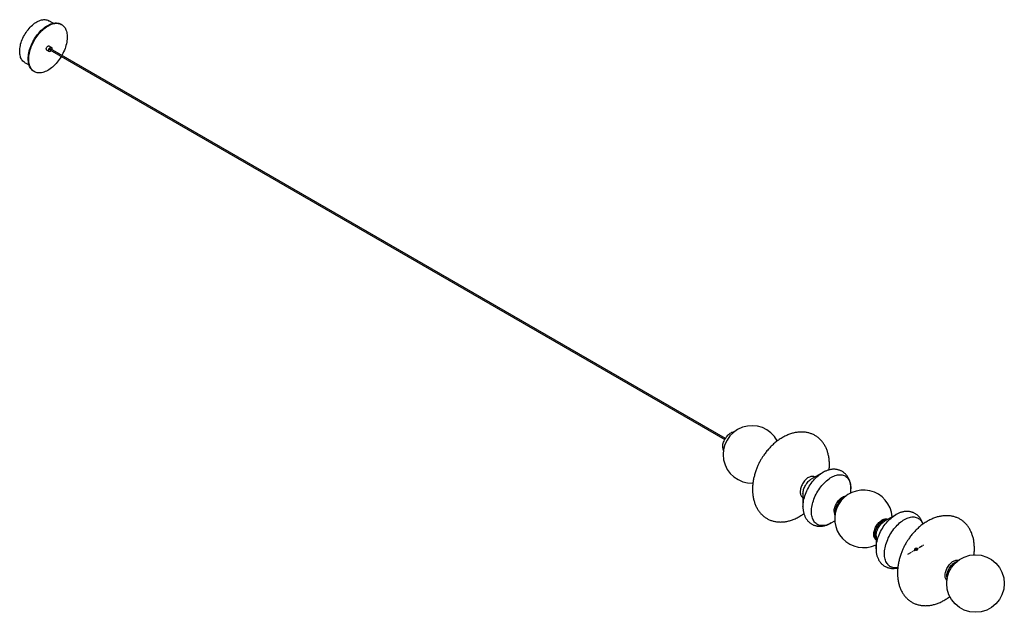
# Paper-space layout '_Isométrica' of a CAD drawing. Header units: inches. Extents: x -104 to 17, y -12 to 61.
import ezdxf

# ---------------------------------------------------------------- set-up
doc = ezdxf.new("R2010")
doc.units = ezdxf.units.IN
doc.header["$MEASUREMENT"] = 0
doc.linetypes.add('CENTERX2', pattern=[0.8, 0.5, -0.1, 0.1, -0.1])

psp = doc.layouts.new('_Isométrica')

# ---------------------------------------------------------------- linework, layer by layer
at = {"color": 7, "linetype": 'Continuous', "lineweight": 25}
for p, q in [((-99.75, 61), (-100.29, 61.31)), ((-98.7, 60.84), (-98.77, 60.88)), ((-99.95, 58.04), (-100.23, 58.2)), ((-100.52, 57.69), (-100.25, 57.53)), ((-100.13, 57.73), (-17.07, 9.77)), ((-17, 9.89), (-100.06, 57.85)), ((-103.25, 56.19), (-102.71, 55.88)), ((-102.12, 55.09), (-102.05, 55.05)), ((-5.02, 5.7), (-6.42, 4.89)), ((-5.99, 5.14), (-6.04, 5.17)), ((-5.04, 5.69), (-5.02, 5.7)), ((-1.55, 3.19), (-1.55, 3.7)), ((-7.49, 2.64), (-7.45, 2.62)), ((-7.45, 3.11), (-7.45, 1.5)), ((-3.46, 0.74), (-3.47, 0.81)), ((3.97, 0.51), (2.57, -0.3)), ((3.95, 0.5), (3.97, 0.51)), ((-3.97, -0.51), (-3.53, -0.26)), ((1.55, -2.08), (1.55, -3.7))]:
    psp.add_line(p, q, dxfattribs=at)
at = {"color": 7, "linetype": 'CENTERX2'}
psp.add_line((5.46, -4.34), (7.52, -3.15), dxfattribs=at)
at = {"color": 7, "linetype": 'Continuous', "lineweight": 25, "flags": 128}
for points in [[(-103.86, 57.54), (-103.85, 57.71), (-103.84, 57.89), (-103.81, 58.07), (-103.78, 58.25), (-103.74, 58.43), (-103.68, 58.62), (-103.62, 58.8), (-103.55, 58.99), (-103.47, 59.17), (-103.38, 59.36), (-103.28, 59.54), (-103.18, 59.71), (-103.07, 59.88), (-102.96, 60.05), (-102.83, 60.21), (-102.71, 60.36), (-102.58, 60.51), (-102.44, 60.65), (-102.3, 60.77), (-102.16, 60.89), (-102.02, 61), (-101.88, 61.1), (-101.73, 61.18), (-101.59, 61.26), (-101.45, 61.32), (-101.3, 61.37), (-101.17, 61.41), (-101.03, 61.43), (-100.9, 61.45), (-100.77, 61.45), (-100.64, 61.43), (-100.52, 61.41), (-100.41, 61.37), (-100.3, 61.32), (-100.29, 61.31)], [(-102.81, 56.62), (-102.81, 56.8), (-102.79, 56.99), (-102.77, 57.17), (-102.73, 57.37), (-102.69, 57.56), (-102.64, 57.76), (-102.57, 57.96), (-102.5, 58.15), (-102.42, 58.35), (-102.33, 58.55), (-102.24, 58.74), (-102.13, 58.93), (-102.02, 59.12), (-101.9, 59.3), (-101.78, 59.47), (-101.65, 59.64), (-101.52, 59.8), (-101.38, 59.96), (-101.24, 60.11), (-101.09, 60.24), (-100.94, 60.37), (-100.79, 60.49), (-100.64, 60.6), (-100.49, 60.7), (-100.33, 60.78), (-100.18, 60.86), (-100.03, 60.92), (-99.88, 60.97), (-99.73, 61), (-99.59, 61.03), (-99.45, 61.04), (-99.31, 61.04), (-99.18, 61.02), (-99.05, 61), (-98.93, 60.96), (-98.82, 60.91), (-98.77, 60.88)], [(-102.74, 56.58), (-102.74, 56.76), (-102.72, 56.94), (-102.7, 57.13), (-102.66, 57.33), (-102.62, 57.52), (-102.57, 57.72), (-102.5, 57.92), (-102.43, 58.11), (-102.35, 58.31), (-102.26, 58.51), (-102.17, 58.7), (-102.06, 58.89), (-101.95, 59.07), (-101.83, 59.26), (-101.71, 59.43), (-101.58, 59.6), (-101.45, 59.76), (-101.31, 59.92), (-101.17, 60.07), (-101.02, 60.2), (-100.87, 60.33), (-100.72, 60.45), (-100.57, 60.56), (-100.41, 60.65), (-100.26, 60.74), (-100.11, 60.81), (-99.96, 60.88), (-99.81, 60.93), (-99.66, 60.96), (-99.52, 60.99), (-99.37, 61), (-99.24, 61), (-99.11, 60.98), (-98.98, 60.96), (-98.86, 60.92), (-98.75, 60.87), (-98.64, 60.8), (-98.54, 60.73), (-98.45, 60.64), (-98.36, 60.54), (-98.28, 60.43), (-98.22, 60.31), (-98.16, 60.18), (-98.11, 60.04), (-98.07, 59.89), (-98.04, 59.73), (-98.02, 59.57), (-98.01, 59.4), (-98.01, 59.22), (-98.02, 59.04), (-98.04, 58.85), (-98.07, 58.66), (-98.11, 58.47), (-98.16, 58.27), (-98.22, 58.08), (-98.28, 57.88), (-98.36, 57.68), (-98.45, 57.48), (-98.54, 57.29), (-98.64, 57.1), (-98.67, 57.04)], [(-100.59, 57.83), (-100.58, 57.88), (-100.57, 57.94), (-100.54, 58), (-100.51, 58.05), (-100.47, 58.1), (-100.43, 58.15), (-100.39, 58.18), (-100.34, 58.2), (-100.3, 58.21), (-100.26, 58.21), (-100.23, 58.2)], [(-103.25, 56.19), (-103.28, 56.21), (-103.38, 56.28), (-103.47, 56.36), (-103.55, 56.46), (-103.62, 56.56), (-103.68, 56.67), (-103.74, 56.8), (-103.78, 56.93), (-103.81, 57.07), (-103.84, 57.22), (-103.85, 57.38), (-103.86, 57.54)], [(-100.31, 57.66), (-100.3, 57.72), (-100.29, 57.78), (-100.26, 57.84), (-100.23, 57.89), (-100.2, 57.94), (-100.15, 57.99), (-100.11, 58.02), (-100.06, 58.04), (-100.02, 58.05), (-99.98, 58.05), (-99.95, 58.04), (-99.92, 58.01), (-99.9, 57.98), (-99.89, 57.93), (-99.89, 57.88), (-99.9, 57.82), (-99.92, 57.76), (-99.92, 57.76)], [(-99.99, 57.64), (-100.02, 57.61), (-100.06, 57.57), (-100.11, 57.54), (-100.15, 57.52), (-100.2, 57.52), (-100.23, 57.52), (-100.26, 57.54), (-100.29, 57.57), (-100.3, 57.62), (-100.31, 57.66)], [(-100.15, 57.76), (-100.14, 57.78), (-100.13, 57.81), (-100.12, 57.83), (-100.1, 57.84), (-100.08, 57.85), (-100.06, 57.85)], [(-100.13, 57.73), (-100.13, 57.73), (-100.14, 57.74), (-100.15, 57.76)], [(-102.12, 55.09), (-102.13, 55.1), (-102.24, 55.17), (-102.33, 55.25), (-102.42, 55.34), (-102.5, 55.45), (-102.57, 55.56), (-102.64, 55.69), (-102.69, 55.82), (-102.73, 55.97), (-102.77, 56.12), (-102.79, 56.28), (-102.81, 56.45), (-102.81, 56.62)], [(-98.74, 56.92), (-98.75, 56.91), (-98.86, 56.73), (-98.98, 56.55), (-99.11, 56.37), (-99.24, 56.21), (-99.37, 56.05), (-99.52, 55.9), (-99.66, 55.76), (-99.81, 55.62), (-99.96, 55.5), (-100.11, 55.39), (-100.26, 55.28), (-100.41, 55.19), (-100.57, 55.11), (-100.72, 55.05), (-100.87, 54.99), (-101.02, 54.95), (-101.17, 54.92), (-101.31, 54.9), (-101.45, 54.89), (-101.58, 54.9), (-101.71, 54.92), (-101.83, 54.95), (-101.95, 55), (-102.06, 55.06), (-102.17, 55.13), (-102.26, 55.21), (-102.35, 55.3), (-102.43, 55.41), (-102.5, 55.52), (-102.57, 55.65), (-102.62, 55.78), (-102.66, 55.93), (-102.7, 56.08), (-102.72, 56.24), (-102.74, 56.41), (-102.74, 56.58)], [(-17.33, 8.82), (-17.33, 8.94), (-17.31, 9.06), (-17.29, 9.19), (-17.25, 9.32), (-17.21, 9.45), (-17.16, 9.58), (-17.1, 9.71), (-17.03, 9.83), (-16.96, 9.95), (-16.88, 10.07), (-16.79, 10.18), (-16.7, 10.28), (-16.6, 10.38), (-16.5, 10.46), (-16.4, 10.54), (-16.3, 10.6), (-16.2, 10.65), (-16.1, 10.69), (-16, 10.72), (-15.91, 10.74), (-15.88, 10.74)], [(-6.04, 5.17), (-6.11, 5.2), (-6.19, 5.22), (-6.28, 5.23), (-6.37, 5.23), (-6.47, 5.22), (-6.56, 5.19), (-6.66, 5.15), (-6.76, 5.09), (-6.87, 5.03), (-6.97, 4.96), (-7.06, 4.87), (-7.16, 4.78), (-7.25, 4.67), (-7.34, 4.56), (-7.42, 4.45), (-7.49, 4.33), (-7.56, 4.2), (-7.62, 4.07), (-7.67, 3.94), (-7.72, 3.81), (-7.75, 3.68), (-7.77, 3.55), (-7.79, 3.43), (-7.79, 3.31), (-7.79, 3.2), (-7.77, 3.09), (-7.75, 2.99), (-7.72, 2.9), (-7.67, 2.82), (-7.62, 2.75), (-7.56, 2.69), (-7.49, 2.64), (-7.49, 2.64)], [(-7.45, 1.5), (-7.44, 1.68), (-7.43, 1.86), (-7.4, 2.05), (-7.37, 2.24), (-7.33, 2.44), (-7.27, 2.64), (-7.21, 2.84), (-7.14, 3.04), (-7.06, 3.23), (-6.97, 3.43), (-6.88, 3.63), (-6.78, 3.82), (-6.67, 4.01), (-6.55, 4.19), (-6.43, 4.37), (-6.3, 4.54), (-6.17, 4.71), (-6.03, 4.87), (-5.89, 5.02), (-5.74, 5.16), (-5.59, 5.29), (-5.44, 5.42), (-5.29, 5.53), (-5.13, 5.63), (-5.04, 5.69)], [(-7.45, 3.11), (-7.44, 3.23), (-7.43, 3.35), (-7.4, 3.48), (-7.37, 3.61), (-7.33, 3.74), (-7.27, 3.87), (-7.21, 4), (-7.15, 4.12), (-7.07, 4.25), (-6.99, 4.36), (-6.9, 4.47), (-6.81, 4.58), (-6.72, 4.67), (-6.62, 4.75), (-6.52, 4.83), (-6.42, 4.89)], [(-7.45, 3.11), (-7.44, 3.23), (-7.43, 3.35), (-7.4, 3.48), (-7.37, 3.61), (-7.33, 3.74), (-7.27, 3.87), (-7.21, 4), (-7.15, 4.12), (-7.07, 4.25), (-6.99, 4.36), (-6.9, 4.47), (-6.81, 4.58), (-6.72, 4.67), (-6.62, 4.75), (-6.52, 4.83), (-6.42, 4.89)], [(-6.4, 0.89), (-6.4, 1.07), (-6.38, 1.26), (-6.36, 1.45), (-6.32, 1.64), (-6.28, 1.84), (-6.23, 2.03), (-6.17, 2.23), (-6.1, 2.43), (-6.02, 2.63), (-5.93, 2.83), (-5.83, 3.02), (-5.73, 3.21), (-5.62, 3.4), (-5.5, 3.59), (-5.38, 3.76), (-5.25, 3.94), (-5.12, 4.1), (-4.98, 4.26), (-4.84, 4.41), (-4.69, 4.55), (-4.55, 4.69), (-4.39, 4.81), (-4.24, 4.92), (-4.09, 5.03), (-3.93, 5.12), (-3.78, 5.2), (-3.63, 5.27), (-3.48, 5.33), (-3.33, 5.37), (-3.18, 5.4), (-3.04, 5.42), (-2.89, 5.43), (-2.76, 5.42), (-2.63, 5.4), (-2.5, 5.37), (-2.38, 5.33), (-2.27, 5.28), (-2.16, 5.21), (-2.06, 5.13), (-1.97, 5.04), (-1.89, 4.94), (-1.81, 4.82), (-1.75, 4.7), (-1.69, 4.57), (-1.64, 4.43), (-1.6, 4.28), (-1.58, 4.12), (-1.56, 3.96), (-1.55, 3.78), (-1.55, 3.7)], [(-3.61, 0.89), (-3.6, 1.01), (-3.59, 1.14), (-3.56, 1.26), (-3.53, 1.39), (-3.48, 1.52), (-3.43, 1.65), (-3.37, 1.78), (-3.3, 1.91), (-3.23, 2.03), (-3.15, 2.15), (-3.06, 2.26), (-2.97, 2.36), (-2.87, 2.45), (-2.78, 2.54), (-2.68, 2.61), (-2.58, 2.68), (-2.47, 2.73), (-2.37, 2.77), (-2.28, 2.8), (-2.18, 2.81), (-2.15, 2.82)], [(-3.61, 0.89), (-3.6, 1.01), (-3.59, 1.14), (-3.56, 1.26), (-3.53, 1.39), (-3.48, 1.52), (-3.43, 1.65), (-3.37, 1.78), (-3.3, 1.91), (-3.23, 2.03), (-3.15, 2.15), (-3.06, 2.26), (-2.97, 2.36), (-2.87, 2.45), (-2.78, 2.54), (-2.68, 2.61), (-2.58, 2.68), (-2.47, 2.73), (-2.37, 2.77), (-2.28, 2.8), (-2.18, 2.81), (-2.15, 2.82)], [(-3.47, 0.81), (-3.46, 0.93), (-3.45, 1.06), (-3.42, 1.18), (-3.39, 1.31), (-3.34, 1.44), (-3.29, 1.57), (-3.23, 1.7), (-3.16, 1.83), (-3.09, 1.95), (-3.01, 2.06), (-2.92, 2.17), (-2.83, 2.28), (-2.73, 2.37), (-2.64, 2.46), (-2.54, 2.53), (-2.44, 2.6), (-2.38, 2.63)], [(-3.97, -0.51), (-4.09, -0.57), (-4.24, -0.65), (-4.39, -0.71), (-4.55, -0.76), (-4.69, -0.8), (-4.84, -0.83), (-4.98, -0.84), (-5.12, -0.84), (-5.25, -0.83), (-5.38, -0.8), (-5.5, -0.77), (-5.62, -0.72), (-5.73, -0.66), (-5.83, -0.58), (-5.93, -0.5), (-6.02, -0.4), (-6.1, -0.29), (-6.17, -0.18), (-6.23, -0.05), (-6.28, 0.09), (-6.32, 0.23), (-6.36, 0.39), (-6.38, 0.55), (-6.4, 0.72), (-6.4, 0.89)], [(1.27, -1.92), (1.27, -1.8), (1.29, -1.68), (1.31, -1.55), (1.35, -1.42), (1.39, -1.29), (1.44, -1.16), (1.5, -1.03), (1.57, -0.91), (1.64, -0.78), (1.72, -0.67), (1.81, -0.56), (1.9, -0.45), (2, -0.36), (2.1, -0.28), (2.2, -0.2), (2.3, -0.14), (2.4, -0.08), (2.5, -0.04), (2.6, -0.02), (2.69, 0), (2.78, 0), (2.87, -0.01), (2.95, -0.03), (3, -0.05)], [(1.55, -3.7), (1.55, -3.51), (1.56, -3.33), (1.59, -3.14), (1.62, -2.95), (1.67, -2.75), (1.72, -2.55), (1.78, -2.35), (1.85, -2.16), (1.93, -1.96), (2.02, -1.76), (2.11, -1.57), (2.22, -1.37), (2.33, -1.19), (2.44, -1), (2.56, -0.82), (2.69, -0.65), (2.83, -0.48), (2.96, -0.33), (3.11, -0.17), (3.25, -0.03), (3.4, 0.1), (3.55, 0.22), (3.7, 0.34), (3.86, 0.44), (3.95, 0.5)], [(2.59, -4.3), (2.6, -4.12), (2.61, -3.93), (2.63, -3.74), (2.67, -3.55), (2.71, -3.35), (2.76, -3.16), (2.83, -2.96), (2.9, -2.76), (2.98, -2.56), (3.06, -2.36), (3.16, -2.17), (3.26, -1.98), (3.37, -1.79), (3.49, -1.6), (3.61, -1.43), (3.74, -1.25), (3.87, -1.09), (4.01, -0.93), (4.15, -0.78), (4.3, -0.64), (4.45, -0.5), (4.6, -0.38), (4.75, -0.27), (4.9, -0.16), (5.06, -0.07), (5.21, 0.01), (5.36, 0.08), (5.52, 0.13), (5.67, 0.18), (5.81, 0.21), (5.96, 0.23), (6.1, 0.24), (6.23, 0.23), (6.36, 0.21), (6.49, 0.18), (6.61, 0.14), (6.72, 0.08), (6.83, 0.02), (6.93, -0.06), (7.02, -0.15), (7.1, -0.25), (7.18, -0.37), (7.24, -0.49), (7.3, -0.62), (7.31, -0.66)], [(1.41, -2), (1.41, -1.88), (1.43, -1.76), (1.45, -1.63), (1.48, -1.5), (1.53, -1.37), (1.58, -1.24), (1.64, -1.11), (1.71, -0.99), (1.78, -0.86), (1.86, -0.75), (1.95, -0.64), (2.04, -0.53), (2.14, -0.44), (2.23, -0.36), (2.33, -0.28), (2.44, -0.22), (2.54, -0.16), (2.64, -0.12), (2.73, -0.1), (2.83, -0.08), (2.92, -0.08), (2.95, -0.08)], [(1.55, -2.08), (1.55, -1.96), (1.56, -1.84), (1.59, -1.71), (1.62, -1.58), (1.67, -1.45), (1.72, -1.32), (1.78, -1.19), (1.85, -1.07), (1.92, -0.94), (2, -0.83), (2.09, -0.72), (2.18, -0.62), (2.28, -0.52), (2.37, -0.44), (2.47, -0.36), (2.57, -0.3)], [(1.55, -2.08), (1.55, -1.96), (1.56, -1.84), (1.59, -1.71), (1.62, -1.58), (1.67, -1.45), (1.72, -1.32), (1.78, -1.19), (1.85, -1.07), (1.92, -0.94), (2, -0.83), (2.09, -0.72), (2.18, -0.62), (2.28, -0.52), (2.37, -0.44), (2.47, -0.36), (2.57, -0.3)], [(1.55, -2.57), (1.5, -2.54), (1.44, -2.48), (1.39, -2.41), (1.35, -2.33), (1.31, -2.24), (1.29, -2.14), (1.27, -2.03), (1.27, -1.92)], [(4.23, -6.01), (4.15, -6.02), (4.01, -6.03), (3.87, -6.03), (3.74, -6.02), (3.61, -5.99), (3.49, -5.96), (3.37, -5.91), (3.26, -5.85), (3.16, -5.77), (3.06, -5.69), (2.98, -5.59), (2.9, -5.49), (2.83, -5.37), (2.76, -5.24), (2.71, -5.1), (2.67, -4.96), (2.63, -4.8), (2.61, -4.64), (2.6, -4.47), (2.59, -4.3)], [(10.05, -6.99), (10.06, -6.87), (10.07, -6.75), (10.09, -6.62), (10.13, -6.49), (10.17, -6.36), (10.22, -6.23), (10.28, -6.1), (10.35, -5.98), (10.43, -5.85), (10.51, -5.74), (10.6, -5.63), (10.69, -5.53), (10.78, -5.43), (10.88, -5.35), (10.98, -5.27), (11.08, -5.21), (11.18, -5.15), (11.28, -5.11), (11.38, -5.09), (11.47, -5.07), (11.57, -5.07), (11.65, -5.08), (11.71, -5.09)], [(10.27, -7.12), (10.27, -7), (10.28, -6.87), (10.31, -6.74), (10.34, -6.61), (10.39, -6.48), (10.44, -6.35), (10.5, -6.23), (10.57, -6.1), (10.64, -5.98), (10.72, -5.86), (10.81, -5.75), (10.9, -5.65), (11, -5.55), (11.09, -5.47), (11.19, -5.4), (11.3, -5.33), (11.4, -5.28), (11.5, -5.24), (11.55, -5.22)], [(10.27, -7.6), (10.22, -7.55), (10.17, -7.48), (10.13, -7.4), (10.09, -7.31), (10.07, -7.21), (10.06, -7.11), (10.05, -6.99)]]:
    psp.add_lwpolyline(points, dxfattribs=at)
at = {"color": 7, "linetype": 'Continuous', "flags": 128}
psp.add_lwpolyline([(6.66, -3.8), (6.68, -3.76), (6.67, -3.71), (6.64, -3.67), (6.58, -3.64), (6.51, -3.63), (6.43, -3.64), (6.36, -3.66), (6.31, -3.69), (6.29, -3.73), (6.3, -3.78), (6.33, -3.82), (6.39, -3.84), (6.47, -3.86), (6.54, -3.85), (6.61, -3.83), (6.66, -3.8)], dxfattribs=at)
at = {"color": 7, "linetype": 'Continuous', "lineweight": 25}
psp.add_circle((13.79, -7.96), 3.54, dxfattribs=at)
for centre, radius, start, end in [((-100.44, 57.81), 0.146, 173.8147, 234.8731), ((-13.73, 7.93), 3.54, 28.0598, 271.9423), ((-16.37, 8.79), 0.964, 178.4139, 205.1785), ((0, 0), 3.54, 4.1533, 295.8521), ((-2.64, 0.87), 0.964, 178.4139, 205.1785), ((2.28, -2.04), 0.879, 177.3564, 212.7947), ((11.38, -7.13), 1.11, 179.4526, 193.7372)]:
    psp.add_arc(centre, radius, start, end, dxfattribs=at)
for points, knots in [([(-4.22, 6.03), (-4.22, 6.05), (-4.21, 6.16), (-4.2, 6.35), (-4.19, 6.59), (-4.19, 6.84), (-4.2, 7.08), (-4.22, 7.32), (-4.26, 7.55), (-4.3, 7.78), (-4.35, 8), (-4.41, 8.22), (-4.48, 8.43), (-4.56, 8.63), (-4.65, 8.82), (-4.75, 9.01), (-4.86, 9.19), (-4.97, 9.36), (-5.09, 9.52), (-5.23, 9.67), (-5.37, 9.81), (-5.51, 9.95), (-5.67, 10.07), (-5.83, 10.18), (-5.99, 10.28), (-6.17, 10.37), (-6.35, 10.45), (-6.53, 10.52), (-6.73, 10.58), (-6.92, 10.63), (-7.12, 10.66), (-7.33, 10.68), (-7.54, 10.69), (-7.75, 10.69), (-7.97, 10.68), (-8.19, 10.65), (-8.41, 10.61), (-8.64, 10.56), (-8.87, 10.5), (-9.1, 10.42), (-9.33, 10.33), (-9.56, 10.23), (-9.79, 10.11), (-10.02, 9.98), (-10.25, 9.84), (-10.46, 9.7), (-10.66, 9.55), (-10.86, 9.39), (-11.06, 9.22), (-11.25, 9.04), (-11.44, 8.86), (-11.62, 8.66), (-11.79, 8.47), (-11.96, 8.26), (-12.11, 8.06), (-12.25, 7.87), (-12.36, 7.7), (-12.47, 7.54), (-12.55, 7.41), (-12.6, 7.32), (-12.62, 7.29)], [0, 0, 0, 0, 0.005443, 0.023833, 0.042178, 0.060456, 0.078649, 0.096742, 0.114724, 0.132585, 0.150321, 0.167927, 0.185404, 0.202752, 0.219977, 0.237084, 0.25408, 0.270977, 0.287784, 0.304516, 0.321185, 0.337808, 0.354399, 0.370977, 0.387559, 0.404163, 0.420803, 0.437497, 0.454262, 0.471118, 0.488084, 0.505177, 0.522417, 0.53982, 0.557404, 0.575187, 0.593183, 0.611411, 0.629884, 0.648618, 0.66763, 0.686934, 0.706548, 0.726491, 0.746783, 0.76519, 0.783747, 0.80244, 0.821252, 0.840162, 0.859144, 0.878158, 0.897141, 0.915982, 0.934436, 0.9518, 0.965933, 0.977873, 0.992662, 1, 1, 1, 1]), ([(-12.62, 7.29), (-12.67, 7.2), (-12.74, 7.08), (-12.83, 6.9), (-12.91, 6.74), (-13, 6.55), (-13.09, 6.35), (-13.17, 6.13), (-13.26, 5.91), (-13.33, 5.67), (-13.4, 5.43), (-13.46, 5.19), (-13.52, 4.95), (-13.57, 4.7), (-13.6, 4.45), (-13.63, 4.2), (-13.65, 3.95), (-13.66, 3.71), (-13.65, 3.46), (-13.64, 3.22), (-13.62, 2.98), (-13.59, 2.75), (-13.55, 2.52), (-13.5, 2.3), (-13.43, 2.09), (-13.36, 1.88), (-13.28, 1.67), (-13.19, 1.48), (-13.1, 1.29), (-12.99, 1.11), (-12.87, 0.94), (-12.75, 0.78), (-12.62, 0.63), (-12.48, 0.49), (-12.33, 0.36), (-12.18, 0.23), (-12.02, 0.12), (-11.85, 0.02), (-11.68, -0.07), (-11.5, -0.15), (-11.31, -0.22), (-11.12, -0.28), (-10.92, -0.32), (-10.72, -0.36), (-10.52, -0.38), (-10.31, -0.39), (-10.09, -0.39), (-9.87, -0.38), (-9.65, -0.35), (-9.43, -0.31), (-9.2, -0.26), (-8.98, -0.2), (-8.75, -0.12), (-8.52, -0.03), (-8.28, 0.07), (-8.05, 0.19), (-7.82, 0.32), (-7.6, 0.46), (-7.43, 0.57), (-7.35, 0.63), (-7.33, 0.64)], [0, 0, 0, 0, 0.020802, 0.029419, 0.043704, 0.058574, 0.074544, 0.091217, 0.108423, 0.126024, 0.143917, 0.162022, 0.180274, 0.198619, 0.217015, 0.235423, 0.253814, 0.27216, 0.29044, 0.308634, 0.326729, 0.344711, 0.362574, 0.380311, 0.397919, 0.415397, 0.432746, 0.449972, 0.46708, 0.484078, 0.500976, 0.517785, 0.534517, 0.551188, 0.567812, 0.584405, 0.600984, 0.617567, 0.634172, 0.650813, 0.667508, 0.684275, 0.701132, 0.718099, 0.735193, 0.752434, 0.769839, 0.787424, 0.805208, 0.823206, 0.841435, 0.859909, 0.878645, 0.897658, 0.916964, 0.936579, 0.956523, 0.976816, 0.995226, 1, 1, 1, 1]), ([(-1.55, 3.68), (-1.55, 3.69), (-1.54, 3.77), (-1.55, 3.91), (-1.57, 4.11), (-1.6, 4.3), (-1.64, 4.48), (-1.69, 4.66), (-1.75, 4.83), (-1.83, 4.99), (-1.91, 5.14), (-2.01, 5.28), (-2.11, 5.41), (-2.22, 5.52), (-2.34, 5.63), (-2.46, 5.73), (-2.59, 5.82), (-2.73, 5.89), (-2.87, 5.96), (-3.02, 6.01), (-3.17, 6.05), (-3.32, 6.08), (-3.48, 6.1), (-3.64, 6.1), (-3.8, 6.1), (-3.97, 6.08), (-4.13, 6.05), (-4.3, 6.01), (-4.47, 5.96), (-4.64, 5.89), (-4.81, 5.81), (-4.95, 5.74), (-5.02, 5.7), (-5.04, 5.69)], [0, 0, 0, 0, 0.006787, 0.044274, 0.081676, 0.118864, 0.155696, 0.192037, 0.227777, 0.262847, 0.297223, 0.330923, 0.363996, 0.396514, 0.428563, 0.460234, 0.491625, 0.522832, 0.553947, 0.585046, 0.616228, 0.647594, 0.679242, 0.711266, 0.743754, 0.776781, 0.810403, 0.844649, 0.879515, 0.91496, 0.950906, 0.98725, 1, 1, 1, 1]), ([(-7.45, 1.5), (-7.45, 1.46), (-7.45, 1.36), (-7.44, 1.19), (-7.41, 1), (-7.38, 0.81), (-7.33, 0.63), (-7.27, 0.46), (-7.2, 0.29), (-7.13, 0.14), (-7.04, -0.01), (-6.94, -0.14), (-6.83, -0.27), (-6.72, -0.38), (-6.6, -0.49), (-6.47, -0.58), (-6.34, -0.66), (-6.2, -0.73), (-6.06, -0.79), (-5.91, -0.84), (-5.76, -0.87), (-5.6, -0.9), (-5.44, -0.91), (-5.28, -0.91), (-5.12, -0.9), (-4.95, -0.88), (-4.78, -0.84), (-4.61, -0.8), (-4.44, -0.74), (-4.27, -0.67), (-4.11, -0.59), (-4.01, -0.53), (-3.96, -0.5)], [0, 0, 0, 0, 0.020991, 0.058541, 0.096052, 0.133284, 0.170095, 0.206358, 0.241979, 0.276911, 0.311148, 0.344725, 0.377703, 0.410161, 0.442188, 0.47388, 0.505334, 0.53665, 0.567903, 0.599185, 0.630597, 0.662238, 0.694207, 0.726595, 0.759486, 0.792947, 0.827022, 0.861728, 0.897042, 0.932907, 0.969232, 1, 1, 1, 1]), ([(7.33, -0.64), (7.32, -0.61), (7.29, -0.51), (7.24, -0.37), (7.16, -0.21), (7.08, -0.06), (6.99, 0.08), (6.88, 0.21), (6.77, 0.33), (6.66, 0.44), (6.53, 0.54), (6.4, 0.63), (6.26, 0.7), (6.12, 0.77), (5.98, 0.82), (5.82, 0.86), (5.67, 0.89), (5.51, 0.91), (5.35, 0.91), (5.19, 0.91), (5.03, 0.89), (4.86, 0.86), (4.69, 0.82), (4.52, 0.77), (4.35, 0.7), (4.18, 0.62), (4.05, 0.55), (3.97, 0.51), (3.95, 0.5)], [0, 0, 0, 0, 0.027501, 0.070519, 0.112731, 0.154107, 0.19467, 0.234478, 0.273619, 0.312194, 0.350315, 0.388098, 0.42566, 0.463112, 0.500543, 0.538076, 0.575829, 0.613922, 0.652467, 0.691572, 0.731324, 0.771793, 0.813013, 0.854979, 0.897642, 0.940909, 0.984654, 1, 1, 1, 1]), ([(13.6, -4.43), (13.61, -4.35), (13.63, -4.19), (13.65, -3.95), (13.66, -3.71), (13.65, -3.46), (13.64, -3.22), (13.62, -2.98), (13.59, -2.75), (13.55, -2.52), (13.5, -2.3), (13.43, -2.09), (13.36, -1.88), (13.28, -1.67), (13.19, -1.48), (13.1, -1.29), (12.99, -1.11), (12.87, -0.94), (12.75, -0.78), (12.62, -0.63), (12.48, -0.49), (12.33, -0.36), (12.18, -0.23), (12.02, -0.12), (11.85, -0.02), (11.68, 0.07), (11.5, 0.15), (11.31, 0.22), (11.12, 0.28), (10.92, 0.32), (10.72, 0.36), (10.52, 0.38), (10.31, 0.39), (10.09, 0.39), (9.87, 0.38), (9.65, 0.35), (9.43, 0.31), (9.2, 0.26), (8.98, 0.2), (8.75, 0.12), (8.52, 0.03), (8.28, -0.07), (8.05, -0.19), (7.82, -0.32), (7.6, -0.46), (7.38, -0.6), (7.18, -0.75), (6.98, -0.91), (6.78, -1.08), (6.59, -1.26), (6.41, -1.44), (6.23, -1.64), (6.05, -1.84), (5.88, -2.04), (5.73, -2.24), (5.59, -2.43), (5.48, -2.6), (5.38, -2.76), (5.29, -2.9), (5.19, -3.07), (5.11, -3.22), (5.01, -3.4), (4.94, -3.56), (4.85, -3.75), (4.76, -3.96), (4.67, -4.17), (4.59, -4.4), (4.51, -4.63), (4.44, -4.87), (4.38, -5.11), (4.33, -5.36), (4.28, -5.6), (4.24, -5.85), (4.21, -6.1), (4.2, -6.35), (4.19, -6.59), (4.19, -6.84), (4.2, -7.08), (4.22, -7.32), (4.26, -7.55), (4.3, -7.78), (4.35, -8), (4.41, -8.22), (4.48, -8.43), (4.56, -8.63), (4.65, -8.82), (4.75, -9.01), (4.86, -9.19), (4.97, -9.36), (5.09, -9.52), (5.23, -9.67), (5.37, -9.81), (5.51, -9.95), (5.67, -10.07), (5.83, -10.18), (5.99, -10.28), (6.17, -10.37), (6.35, -10.45), (6.53, -10.52), (6.73, -10.58), (6.92, -10.63), (7.12, -10.66), (7.33, -10.68), (7.54, -10.69), (7.75, -10.69), (7.97, -10.68), (8.19, -10.65), (8.41, -10.61), (8.64, -10.56), (8.87, -10.5), (9.1, -10.42), (9.33, -10.33), (9.56, -10.23), (9.79, -10.11), (10.02, -9.98), (10.25, -9.84), (10.45, -9.7), (10.58, -9.61), (10.64, -9.57)], [0, 0, 0, 0, 0.008186, 0.01728, 0.026351, 0.035389, 0.044386, 0.053333, 0.062225, 0.071057, 0.079827, 0.088533, 0.097175, 0.105754, 0.114272, 0.122731, 0.131135, 0.139491, 0.147802, 0.156075, 0.164318, 0.172538, 0.180743, 0.18894, 0.19714, 0.20535, 0.213579, 0.221834, 0.230124, 0.238459, 0.246849, 0.255301, 0.263826, 0.272432, 0.281127, 0.28992, 0.29882, 0.307833, 0.316968, 0.326232, 0.335633, 0.345179, 0.354878, 0.364739, 0.374773, 0.383876, 0.393052, 0.402296, 0.411598, 0.420949, 0.430336, 0.439738, 0.449125, 0.458441, 0.467567, 0.476153, 0.483142, 0.489046, 0.496359, 0.499988, 0.510273, 0.514534, 0.521598, 0.52895, 0.536847, 0.545091, 0.553598, 0.562301, 0.571149, 0.580101, 0.589125, 0.598197, 0.607292, 0.616395, 0.625488, 0.634559, 0.643598, 0.652594, 0.661541, 0.670433, 0.679265, 0.688035, 0.696742, 0.705384, 0.713963, 0.72248, 0.730939, 0.739344, 0.747699, 0.75601, 0.764284, 0.772527, 0.780747, 0.788951, 0.797149, 0.805348, 0.813559, 0.821787, 0.830042, 0.838333, 0.846668, 0.855057, 0.86351, 0.872034, 0.88064, 0.889336, 0.898129, 0.907028, 0.916041, 0.925176, 0.93444, 0.943842, 0.953387, 0.963086, 0.972948, 0.982982, 0.992084, 1, 1, 1, 1]), ([(1.55, -3.7), (1.55, -3.73), (1.55, -3.84), (1.56, -4), (1.58, -4.19), (1.61, -4.38), (1.66, -4.56), (1.72, -4.73), (1.79, -4.9), (1.87, -5.05), (1.95, -5.2), (2.05, -5.34), (2.16, -5.46), (2.27, -5.58), (2.39, -5.68), (2.52, -5.77), (2.65, -5.85), (2.79, -5.92), (2.94, -5.98), (3.08, -6.03), (3.24, -6.06), (3.39, -6.09), (3.55, -6.1), (3.71, -6.1), (3.88, -6.09), (4.04, -6.07), (4.16, -6.05), (4.22, -6.03), (4.22, -6.03)], [0, 0, 0, 0, 0.025279, 0.0705, 0.115673, 0.160511, 0.204842, 0.248512, 0.29141, 0.333478, 0.374709, 0.415145, 0.45486, 0.493948, 0.532518, 0.570684, 0.608563, 0.646275, 0.683913, 0.721585, 0.759414, 0.797519, 0.836019, 0.875023, 0.914633, 0.954928, 0.995965, 1, 1, 1, 1])]:
    psp.add_open_spline(points, degree=3, knots=knots, dxfattribs=at)

doc.saveas('drawing.dxf')
